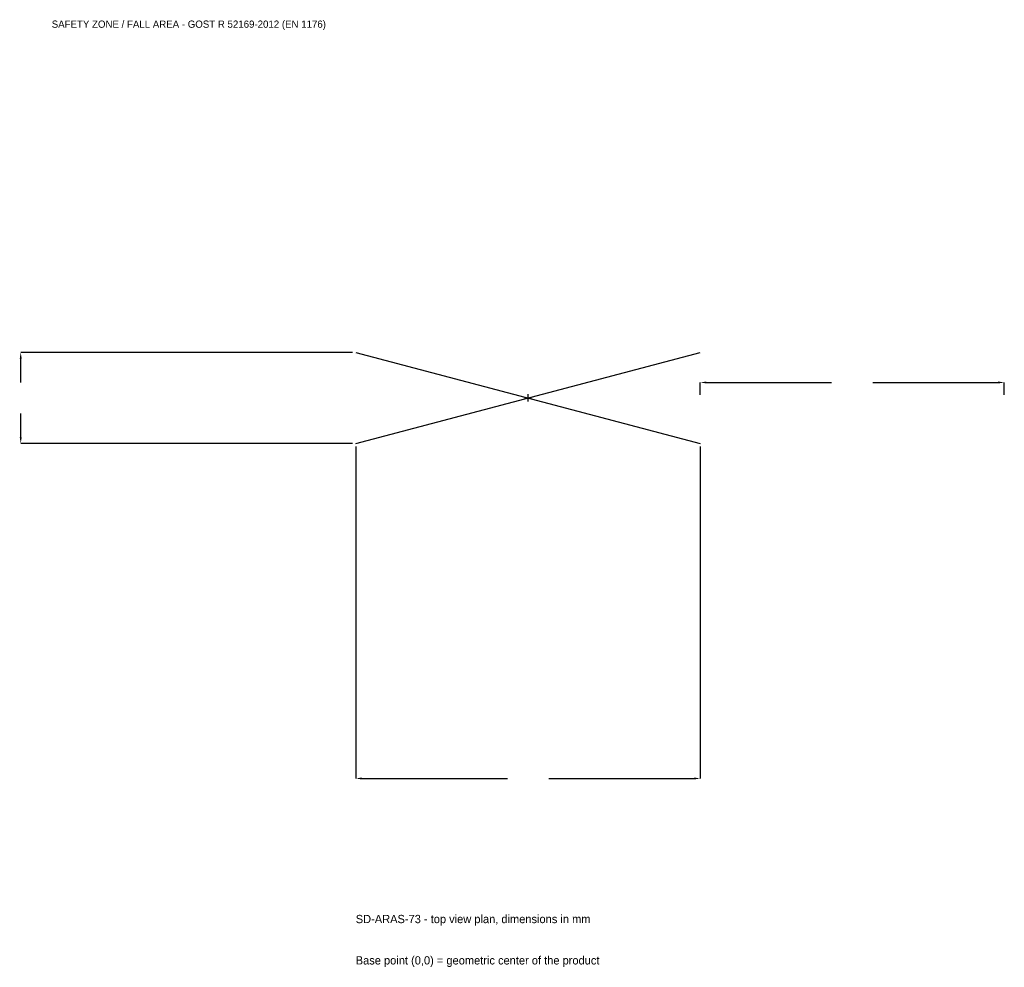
# Model space of a CAD drawing. Extents: x -2508 to 2350, y -2810 to 1867.
import ezdxf

# ---------------------------------------------------------------- set-up
doc = ezdxf.new("R2010")
doc.units = 0
for name, color, linetype in [('GP_MAF_zona_bezopasnosti', 1, 'Continuous'), ('ZSK_DANNYE', 3, 'Continuous'), ('ZSK_KONTUR', 7, 'Continuous'), ('ZSK_RAZMERY', 8, 'Continuous')]:
    doc.layers.add(name, color=color, linetype=linetype)
doc.dimstyles.new('ORION', dxfattribs={"dimtxt": 51, "dimasz": 30.6, "dimexe": 1.25, "dimexo": 15.3, "dimtad": 1, "dimcen": 2.5, "dimazin": 3, "dimtfac": 1, "dimtmove": 0, "dimatfit": 3})

# ---------------------------------------------------------------- blocks, each defined once
blk = doc.blocks.new('_CLOSEDFILLED')
at = {"color": 0, "linetype": 'BYBLOCK'}
blk.add_solid([(-1, 0.16), (0, 0), (-1, -0.16)], dxfattribs=at)
blk = doc.blocks.new('*D1')
for p, q in [((-850, -240.3), (-850, -1878)), ((850, -240.3), (850, -1878)), ((-819.4, -1878), (-102, -1878)), ((102, -1878), (819.4, -1878))]:
    blk.add_line(p, q)
at = {"layer": 'Defpoints'}
for p in [(-850, -225), (850, -225), (-850, -1878)]:
    blk.add_point(p, dxfattribs=at)
at = {"layer": 'ZSK_RAZMERY', "xscale": 30.599999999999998, "yscale": 30.599999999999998, "rotation": 180}
blk.add_blockref('_CLOSEDFILLED', (-850, -1878), dxfattribs=at)
at = {"layer": 'ZSK_RAZMERY', "xscale": 30.599999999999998, "yscale": 30.599999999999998}
blk.add_blockref('_CLOSEDFILLED', (850, -1878), dxfattribs=at)
blk = doc.blocks.new('*D2')
for p, q in [((-865.3, 225), (-2503, 225)), ((-2503, 76.5), (-2503, 194.4)), ((-2503, -194.4), (-2503, -76.5)), ((-865.3, -225), (-2503, -225))]:
    blk.add_line(p, q)
at = {"layer": 'Defpoints'}
for p in [(-850, 225), (-2503, -225), (-850, -225)]:
    blk.add_point(p, dxfattribs=at)
at = {"layer": 'ZSK_RAZMERY', "xscale": 30.599999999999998, "yscale": 30.599999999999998}
for p, rotation in [((-2503, 225), 90), ((-2503, -225), 270)]:
    blk.add_blockref('_CLOSEDFILLED', p, dxfattribs=dict(at, rotation=rotation))
blk = doc.blocks.new('*D3')
for p, q in [((850, 15.3), (850, 76.5)), ((880.6, 76.5), (1498, 76.5)), ((1702, 76.5), (2319.4, 76.5)), ((2350, 15.3), (2350, 76.5))]:
    blk.add_line(p, q)
at = {"layer": 'Defpoints'}
for p in [(850, 76.5), (850, 0), (2350, 0)]:
    blk.add_point(p, dxfattribs=at)
at = {"layer": 'ZSK_RAZMERY', "xscale": 30.599999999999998, "yscale": 30.599999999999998, "rotation": 180}
blk.add_blockref('_CLOSEDFILLED', (850, 76.5), dxfattribs=at)
at = {"layer": 'ZSK_RAZMERY', "xscale": 30.599999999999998, "yscale": 30.599999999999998}
blk.add_blockref('_CLOSEDFILLED', (2350, 76.5), dxfattribs=at)
blk = doc.blocks.new('B1')
at = {"layer": 'ZSK_KONTUR'}
for p, q in [((-850, -225), (850, 225)), ((-850, 225), (850, -225))]:
    blk.add_line(p, q, dxfattribs=at)
at = {"layer": 'ZSK_RAZMERY'}
for p, q in [((-18, 0), (18, 0)), ((0, -18), (0, 18))]:
    blk.add_line(p, q, dxfattribs=at)
at = {"layer": 'GP_MAF_zona_bezopasnosti', "color": 1}
blk.add_text('SAFETY ZONE / FALL AREA - GOST R 52169-2012 (EN 1176)', height=35.7, dxfattribs=at).set_placement((-2350, 1827))
at = {"layer": 'ZSK_RAZMERY'}
dim = blk.add_linear_dim(base=(-2503, -225), p1=(-850, -225), p2=(-850, 225), angle=90, dimstyle='ORION', dxfattribs=at)
dim.commit()
dim.dimension.update_dxf_attribs({"geometry": '*D2', "text_midpoint": (-2503, 0)})
for base, p1, p2, picture, middle in [((850, 76.5), (850, 0), (2350, 0), '*D3', (1600, 76.5)), ((-850, -1878), (-850, -225), (850, -225), '*D1', (0, -1878))]:
    dim = blk.add_linear_dim(base=base, p1=p1, p2=p2, dimstyle='ORION', dxfattribs=at)
    dim.commit()
    dim.dimension.update_dxf_attribs({"geometry": picture, "text_midpoint": middle})

msp = doc.modelspace()

# ---------------------------------------------------------------- block references
msp.add_blockref('B1', (0, 0))

# ---------------------------------------------------------------- texts
at = {"layer": 'ZSK_DANNYE', "color": 3}
msp.add_text('SD-ARAS-73 - top view plan, dimensions in mm', height=40.8, dxfattribs=at).set_placement((-850, -2592))
at = {"layer": 'ZSK_DANNYE', "color": 7}
msp.add_text('Base point (0,0) = geometric center of the product', height=40.8, dxfattribs=at).set_placement((-850, -2796))

doc.saveas('drawing.dxf')
